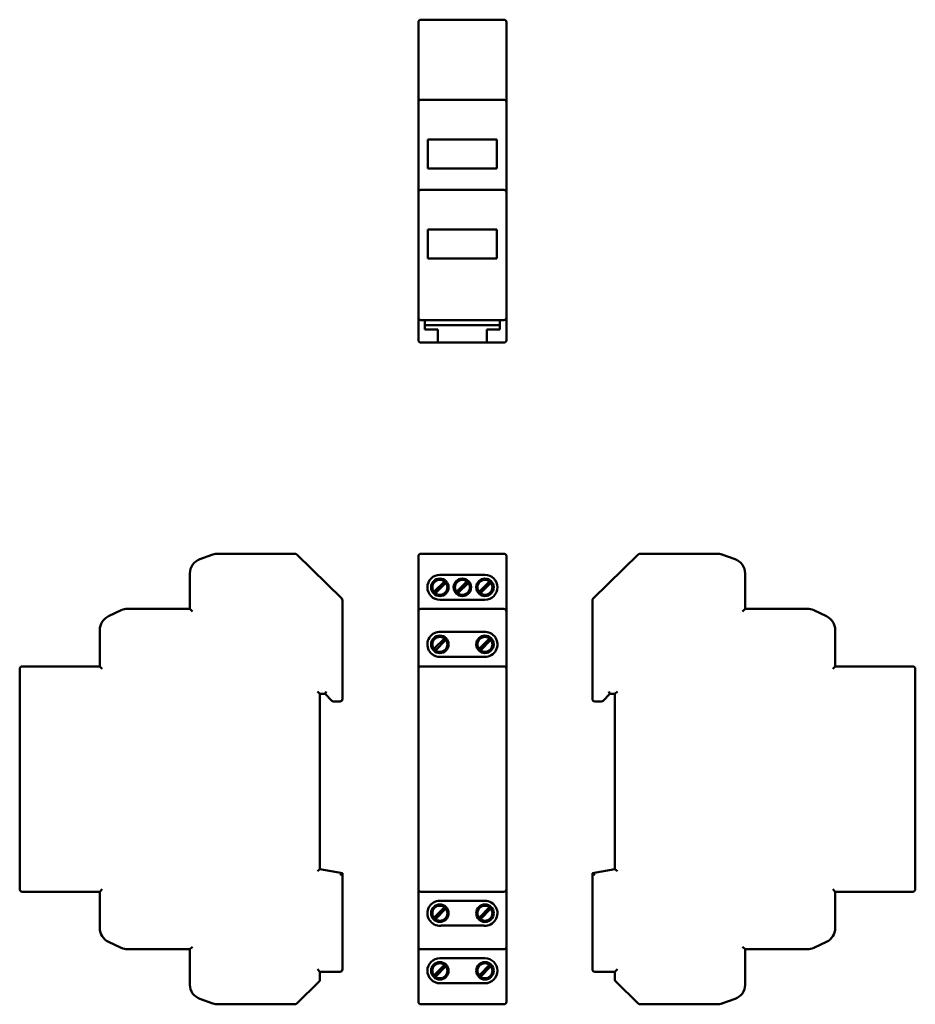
# Model space of a CAD drawing. Header units: millimetres. Extents: x 16 to 195, y 67 to 263.
import ezdxf

# ---------------------------------------------------------------- set-up
doc = ezdxf.new("R2010")
doc.units = ezdxf.units.MM
doc.layers.add('Viditelné hrany(CSN)', color=7, linetype='Continuous', lineweight=50)

msp = doc.modelspace()

# ---------------------------------------------------------------- linework, layer by layer
at = {"layer": 'Viditelné hrany(CSN)'}
for p, q in [((95.63, 246.87), (95.63, 262.87)), ((112.73, 263.37), (96.13, 263.37)), ((113.23, 246.87), (113.23, 262.87)), ((95.63, 245.43), (95.63, 246.87)), ((112.73, 247.37), (96.13, 247.37)), ((113.23, 246.87), (113.23, 245.43)), ((95.63, 245.43), (95.63, 242.87)), ((113.23, 242.87), (113.23, 245.43)), ((95.63, 241.8), (95.63, 242.87)), ((113.23, 242.87), (113.23, 241.8)), ((95.63, 241.8), (95.63, 228.87)), ((113.23, 228.87), (113.23, 241.8)), ((97.53, 239.47), (111.33, 239.47)), ((97.53, 233.67), (97.53, 239.47)), ((111.33, 239.47), (111.33, 233.67)), ((111.33, 233.67), (97.53, 233.67)), ((95.63, 227.2), (95.63, 228.87)), ((112.73, 229.37), (96.13, 229.37)), ((113.23, 228.87), (113.23, 227.2)), ((95.63, 227.2), (95.63, 224.59)), ((113.23, 224.59), (113.23, 227.2)), ((95.63, 223.76), (95.63, 224.59)), ((113.23, 224.59), (113.23, 223.76)), ((95.63, 223.76), (95.63, 208.38)), ((113.23, 208.38), (113.23, 223.76)), ((97.53, 221.47), (111.33, 221.47)), ((97.53, 215.67), (97.53, 221.47)), ((111.33, 221.47), (111.33, 215.67)), ((111.33, 215.67), (97.53, 215.67)), ((95.63, 208.38), (95.63, 203.87)), ((113.23, 203.87), (113.23, 208.38)), ((95.63, 199.37), (95.63, 203.87)), ((96.13, 203.37), (112.73, 203.37)), ((96.93, 201.47), (96.93, 203.37)), ((111.93, 201.47), (111.93, 203.37)), ((113.23, 199.37), (113.23, 203.87)), ((96.93, 202.37), (111.93, 202.37)), ((96.93, 201.47), (99.53, 201.47)), ((99.53, 199.37), (99.53, 201.47)), ((109.33, 199.37), (109.33, 201.47)), ((111.93, 201.47), (109.33, 201.47)), ((96.13, 198.87), (99.53, 198.87)), ((99.53, 199.37), (99.53, 198.87)), ((99.53, 198.87), (109.33, 198.87)), ((109.33, 198.87), (109.33, 199.37)), ((109.33, 198.87), (112.73, 198.87)), ((54.6, 156.51), (51.99, 155.59)), ((70.98, 156.68), (55.6, 156.68)), ((80.33, 147.72), (71.33, 156.54)), ((95.63, 156.04), (95.63, 156.18)), ((95.63, 156.04), (95.63, 155.11)), ((96.13, 156.68), (112.73, 156.68)), ((113.23, 156.18), (113.23, 156.04)), ((113.23, 155.11), (113.23, 156.04)), ((139.56, 156.54), (130.56, 147.72)), ((155.3, 156.68), (139.91, 156.68)), ((158.91, 155.59), (156.29, 156.51)), ((95.63, 152.76), (95.63, 155.11)), ((113.23, 155.11), (113.23, 152.76)), ((49.98, 152.76), (49.98, 145.68)), ((95.63, 152.76), (95.63, 145.18)), ((99.93, 152.48), (108.93, 152.48)), ((113.23, 145.18), (113.23, 152.76)), ((160.91, 145.68), (160.91, 152.76)), ((98.88, 149.2), (100.71, 151.04)), ((100.99, 150.76), (99.16, 148.92)), ((100.71, 151.04), (100.78, 151.11)), ((100.78, 151.11), (100.8, 151.13)), ((101.06, 150.83), (100.99, 150.76)), ((101.09, 150.85), (101.06, 150.83)), ((103.38, 149.2), (105.21, 151.04)), ((105.49, 150.76), (103.66, 148.92)), ((105.21, 151.04), (105.28, 151.11)), ((105.28, 151.11), (105.3, 151.13)), ((105.56, 150.83), (105.49, 150.76)), ((105.59, 150.85), (105.56, 150.83)), ((107.88, 149.2), (109.71, 151.04)), ((109.99, 150.76), (108.16, 148.92)), ((109.71, 151.04), (109.78, 151.11)), ((109.78, 151.11), (109.8, 151.13)), ((110.06, 150.83), (109.99, 150.76)), ((110.09, 150.85), (110.06, 150.83)), ((98.78, 149.11), (98.8, 149.13)), ((98.8, 149.13), (98.88, 149.2)), ((99.09, 148.85), (99.06, 148.83)), ((99.16, 148.92), (99.09, 148.85)), ((103.28, 149.11), (103.3, 149.13)), ((103.3, 149.13), (103.38, 149.2)), ((103.59, 148.85), (103.56, 148.83)), ((103.66, 148.92), (103.59, 148.85)), ((107.78, 149.11), (107.8, 149.13)), ((107.8, 149.13), (107.88, 149.2)), ((108.09, 148.85), (108.06, 148.83)), ((108.16, 148.92), (108.09, 148.85)), ((49.98, 145.68), (37.55, 145.68)), ((49.98, 145.68), (50.48, 145.18)), ((80.48, 127.68), (80.48, 147.36)), ((96.13, 145.68), (112.73, 145.68)), ((108.93, 147.48), (99.93, 147.48)), ((130.41, 147.36), (130.41, 127.68)), ((160.41, 145.18), (160.91, 145.68)), ((173.34, 145.68), (160.91, 145.68)), ((36.28, 145.4), (33.71, 144.19)), ((95.63, 144.94), (95.63, 145.18)), ((95.63, 144.94), (95.63, 143.74)), ((95.63, 141.47), (95.63, 143.74)), ((113.23, 145.18), (113.23, 144.94)), ((113.23, 143.74), (113.23, 144.94)), ((113.23, 143.74), (113.23, 141.47)), ((177.19, 144.19), (174.62, 145.4)), ((31.98, 141.47), (31.98, 134.18)), ((95.63, 141.47), (95.63, 133.68)), ((100.13, 141.07), (108.73, 141.07)), ((100.71, 139.63), (100.78, 139.71)), ((100.78, 139.71), (100.8, 139.73)), ((109.71, 139.63), (109.78, 139.71)), ((109.78, 139.71), (109.8, 139.73)), ((113.23, 133.68), (113.23, 141.47)), ((178.91, 134.18), (178.91, 141.47)), ((98.78, 137.71), (98.8, 137.73)), ((98.8, 137.73), (98.88, 137.8)), ((98.88, 137.8), (100.71, 139.63)), ((100.99, 139.35), (99.16, 137.52)), ((101.06, 139.42), (100.99, 139.35)), ((101.09, 139.45), (101.06, 139.42)), ((107.78, 137.71), (107.8, 137.73)), ((107.8, 137.73), (107.88, 137.8)), ((107.88, 137.8), (109.71, 139.63)), ((109.99, 139.35), (108.16, 137.52)), ((110.06, 139.42), (109.99, 139.35)), ((110.09, 139.45), (110.06, 139.42)), ((99.09, 137.45), (99.06, 137.42)), ((99.16, 137.52), (99.09, 137.45)), ((108.93, 136.08), (99.93, 136.08)), ((108.09, 137.45), (108.06, 137.42)), ((108.16, 137.52), (108.09, 137.45)), ((31.98, 134.18), (16.48, 134.18)), ((31.98, 134.18), (32.48, 133.68)), ((112.73, 134.18), (96.13, 134.18)), ((178.41, 133.68), (178.91, 134.18)), ((194.41, 134.18), (178.91, 134.18)), ((15.98, 133.68), (15.98, 89.68)), ((95.63, 133.68), (95.63, 89.68)), ((113.23, 89.68), (113.23, 133.68)), ((194.91, 89.68), (194.91, 133.68)), ((75.48, 129.18), (75.98, 128.68)), ((75.98, 93.68), (75.98, 128.68)), ((75.98, 128.68), (76.98, 128.68)), ((77.19, 129.18), (76.98, 128.68)), ((76.98, 128.68), (78.34, 127.33)), ((132.56, 127.33), (133.91, 128.68)), ((133.7, 129.18), (133.91, 128.68)), ((133.91, 128.68), (134.91, 128.68)), ((134.91, 128.68), (135.41, 129.18)), ((134.91, 128.68), (134.91, 93.68)), ((78.69, 127.18), (79.98, 127.18)), ((130.91, 127.18), (132.2, 127.18)), ((75.98, 93.68), (75.48, 93.26)), ((80.48, 92.89), (75.98, 93.68)), ((79.98, 92.47), (80.48, 92.89)), ((80.48, 73.68), (80.48, 92.89)), ((134.91, 93.68), (130.41, 92.89)), ((130.41, 92.89), (130.41, 73.68)), ((130.41, 92.89), (130.91, 92.47)), ((134.91, 93.68), (135.41, 93.26)), ((16.48, 89.18), (31.98, 89.18)), ((31.98, 89.18), (32.48, 89.68)), ((31.98, 89.18), (31.98, 81.89)), ((95.63, 89.68), (95.63, 81.89)), ((96.13, 89.18), (112.73, 89.18)), ((113.23, 81.89), (113.23, 89.68)), ((178.41, 89.68), (178.91, 89.18)), ((178.91, 89.18), (194.41, 89.18)), ((178.91, 81.89), (178.91, 89.18)), ((99.93, 87.38), (108.93, 87.38)), ((98.88, 84.1), (100.71, 85.94)), ((100.99, 85.66), (99.16, 83.82)), ((100.71, 85.94), (100.78, 86.01)), ((100.78, 86.01), (100.8, 86.03)), ((101.06, 85.73), (100.99, 85.66)), ((101.09, 85.75), (101.06, 85.73)), ((107.88, 84.1), (109.71, 85.94)), ((109.99, 85.66), (108.16, 83.82)), ((109.71, 85.94), (109.78, 86.01)), ((109.78, 86.01), (109.8, 86.03)), ((110.06, 85.73), (109.99, 85.66)), ((110.09, 85.75), (110.06, 85.73)), ((98.78, 84.01), (98.8, 84.03)), ((98.8, 84.03), (98.88, 84.1)), ((99.09, 83.75), (99.06, 83.73)), ((99.16, 83.82), (99.09, 83.75)), ((107.78, 84.01), (107.8, 84.03)), ((107.8, 84.03), (107.88, 84.1)), ((108.09, 83.75), (108.06, 83.73)), ((108.16, 83.82), (108.09, 83.75)), ((95.63, 79.62), (95.63, 81.89)), ((108.77, 82.39), (100.1, 82.39)), ((113.23, 81.89), (113.23, 79.62)), ((33.71, 79.17), (36.28, 77.96)), ((95.63, 79.62), (95.63, 78.42)), ((113.23, 78.42), (113.23, 79.62)), ((174.62, 77.96), (177.19, 79.17)), ((37.55, 77.68), (49.98, 77.68)), ((49.98, 77.68), (50.48, 78.18)), ((49.98, 77.68), (49.98, 70.6)), ((95.63, 78.18), (95.63, 78.42)), ((95.63, 78.18), (95.63, 70.6)), ((96.13, 77.68), (112.73, 77.68)), ((113.23, 78.42), (113.23, 78.18)), ((113.23, 70.6), (113.23, 78.18)), ((160.41, 78.18), (160.91, 77.68)), ((160.91, 70.6), (160.91, 77.68)), ((160.91, 77.68), (173.34, 77.68)), ((99.93, 75.88), (108.93, 75.88)), ((75.48, 73.68), (75.98, 73.18)), ((75.98, 71.59), (75.98, 73.18)), ((75.98, 73.18), (79.98, 73.18)), ((98.88, 72.6), (100.71, 74.44)), ((100.99, 74.16), (99.16, 72.32)), ((100.71, 74.44), (100.78, 74.51)), ((100.78, 74.51), (100.8, 74.53)), ((101.06, 74.23), (100.99, 74.16)), ((101.09, 74.25), (101.06, 74.23)), ((107.88, 72.6), (109.71, 74.44)), ((109.99, 74.16), (108.16, 72.32)), ((109.71, 74.44), (109.78, 74.51)), ((109.78, 74.51), (109.8, 74.53)), ((110.06, 74.23), (109.99, 74.16)), ((110.09, 74.25), (110.06, 74.23)), ((130.91, 73.18), (134.91, 73.18)), ((135.41, 73.68), (134.91, 73.18)), ((134.91, 73.18), (134.91, 71.59)), ((71.33, 66.82), (75.83, 71.23)), ((98.78, 72.51), (98.8, 72.53)), ((98.8, 72.53), (98.88, 72.6)), ((99.09, 72.25), (99.06, 72.23)), ((99.16, 72.32), (99.09, 72.25)), ((108.93, 70.88), (99.93, 70.88)), ((107.78, 72.51), (107.8, 72.53)), ((107.8, 72.53), (107.88, 72.6)), ((108.09, 72.25), (108.06, 72.23)), ((108.16, 72.32), (108.09, 72.25)), ((135.06, 71.23), (139.56, 66.82)), ((95.63, 68.24), (95.63, 70.6)), ((113.23, 70.6), (113.23, 68.24)), ((51.99, 67.77), (54.6, 66.85)), ((95.63, 68.24), (95.63, 67.32)), ((95.63, 67.18), (95.63, 67.32)), ((113.23, 67.32), (113.23, 68.24)), ((113.23, 67.32), (113.23, 67.18)), ((156.29, 66.85), (158.91, 67.77)), ((55.6, 66.68), (70.98, 66.68)), ((96.13, 66.68), (112.73, 66.68)), ((139.91, 66.68), (155.3, 66.68))]:
    msp.add_line(p, q, dxfattribs=at)
for centre, radius in [((99.93, 149.98), 1.75), ((99.93, 149.98), 1.5), ((104.43, 149.98), 1.75), ((104.43, 149.98), 1.5), ((108.93, 149.98), 1.75), ((108.93, 149.98), 1.5), ((99.93, 138.58), 1.75), ((99.93, 138.58), 1.5), ((108.93, 138.58), 1.75), ((108.93, 138.58), 1.5), ((99.93, 84.88), 1.75), ((108.93, 84.88), 1.75), ((99.93, 84.88), 1.5), ((108.93, 84.88), 1.5), ((99.93, 73.38), 1.75), ((99.93, 73.38), 1.5), ((108.93, 73.38), 1.75), ((108.93, 73.38), 1.5)]:
    msp.add_circle(centre, radius, dxfattribs=at)
for centre, radius, start, end in [((96.13, 262.87), 0.5, 90, 180), ((112.73, 262.87), 0.5, 0, 90), ((96.13, 246.87), 0.5, 90, 180), ((112.73, 246.87), 0.5, 0, 90), ((96.13, 228.87), 0.5, 90, 180), ((112.73, 228.87), 0.5, 0, 90), ((96.13, 203.87), 0.5, 180, 270), ((112.73, 203.87), 0.5, 270, 0), ((96.13, 199.37), 0.5, 180, 270), ((112.73, 199.37), 0.5, 270, 0), ((52.98, 152.76), 3, 109.44, 180), ((55.6, 153.68), 3, 90, 109.44), ((70.98, 156.18), 0.5, 45.6031, 90), ((96.13, 156.18), 0.5, 90, 180), ((112.73, 156.18), 0.5, 0, 90), ((139.91, 156.18), 0.5, 90, 134.3969), ((155.3, 153.68), 3, 70.56, 90), ((157.91, 152.76), 3, 0, 70.56), ((99.93, 149.98), 2.5, 90, 270), ((108.93, 149.98), 2.5, 270, 90), ((99.93, 149.98), 1.44, 37.0339, 52.9661), ((104.43, 149.98), 1.44, 37.0339, 52.9661), ((108.93, 149.98), 1.44, 37.0339, 52.9661), ((79.98, 147.36), 0.5, 0, 45.6031), ((99.93, 149.98), 1.44, 217.0339, 232.9661), ((104.43, 149.98), 1.44, 217.0339, 232.9661), ((108.93, 149.98), 1.44, 217.0339, 232.9661), ((130.91, 147.36), 0.5, 134.3969, 180), ((37.55, 142.68), 3, 90, 115.1448), ((96.13, 145.18), 0.5, 90, 180), ((112.73, 145.18), 0.5, 0, 90), ((173.34, 142.68), 3, 64.8552, 90), ((34.98, 141.47), 3, 115.1448, 180), ((175.91, 141.47), 3, 0, 64.8552), ((99.93, 138.58), 2.5, 85.4114, 270), ((99.93, 138.58), 1.44, 37.0339, 52.9661), ((108.93, 138.58), 2.5, 270, 94.5886), ((108.93, 138.58), 1.44, 37.0339, 52.9661), ((99.93, 138.58), 1.44, 217.0339, 232.9661), ((108.93, 138.58), 1.44, 217.0339, 232.9661), ((16.48, 133.68), 0.5, 90, 180), ((96.13, 133.68), 0.5, 90, 180), ((112.73, 133.68), 0.5, 0, 90), ((194.41, 133.68), 0.5, 0, 90), ((78.69, 127.68), 0.5, 225, 270), ((79.98, 127.68), 0.5, 270, 0), ((130.91, 127.68), 0.5, 180, 270), ((132.2, 127.68), 0.5, 270, 315), ((16.48, 89.68), 0.5, 180, 270), ((96.13, 89.68), 0.5, 180, 270), ((112.73, 89.68), 0.5, 270, 0), ((194.41, 89.68), 0.5, 270, 0), ((99.93, 84.88), 2.5, 90, 273.7742), ((108.93, 84.88), 2.5, 266.2258, 90), ((99.93, 84.88), 1.44, 37.0339, 52.9661), ((108.93, 84.88), 1.44, 37.0339, 52.9661), ((99.93, 84.88), 1.44, 217.0339, 232.9661), ((108.93, 84.88), 1.44, 217.0339, 232.9661), ((34.98, 81.89), 3, 180, 244.8552), ((175.91, 81.89), 3, 295.1448, 0), ((37.55, 80.68), 3, 244.8552, 270), ((96.13, 78.18), 0.5, 180, 270), ((112.73, 78.18), 0.5, 270, 0), ((173.34, 80.68), 3, 270, 295.1448), ((99.93, 73.38), 2.5, 90, 270), ((108.93, 73.38), 2.5, 270, 90), ((79.98, 73.68), 0.5, 270, 0), ((99.93, 73.38), 1.44, 37.0339, 52.9661), ((108.93, 73.38), 1.44, 37.0339, 52.9661), ((130.91, 73.68), 0.5, 180, 270), ((75.48, 71.59), 0.5, 314.3969, 0), ((99.93, 73.38), 1.44, 217.0339, 232.9661), ((108.93, 73.38), 1.44, 217.0339, 232.9661), ((135.41, 71.59), 0.5, 180, 225.6031), ((52.98, 70.6), 3, 180, 250.56), ((157.91, 70.6), 3, 289.44, 0), ((96.13, 67.18), 0.5, 180, 270), ((112.73, 67.18), 0.5, 270, 0), ((55.6, 69.68), 3, 250.56, 270), ((70.98, 67.18), 0.5, 270, 314.3969), ((139.91, 67.18), 0.5, 225.6031, 270), ((155.3, 69.68), 3, 270, 289.44)]:
    msp.add_arc(centre, radius, start, end, dxfattribs=at)

doc.saveas('drawing.dxf')
